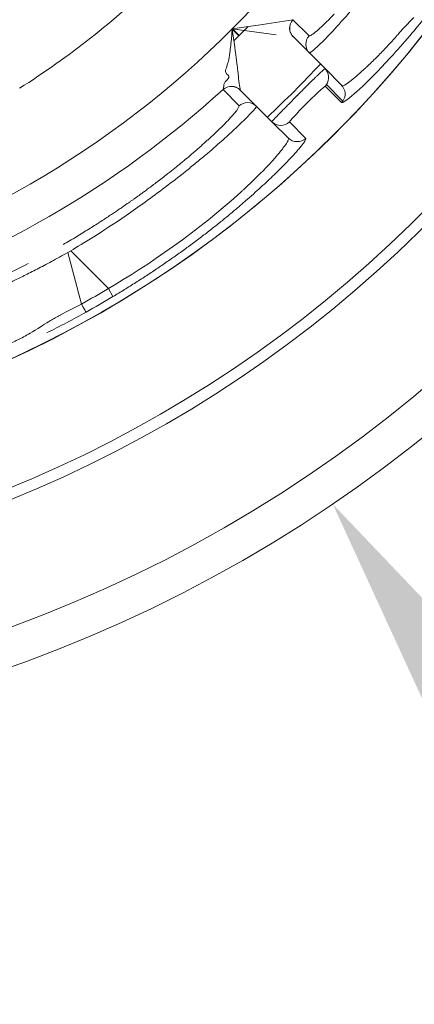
# Model space of a CAD drawing. Extents: x 0 to 283, y -463 to 196.
# Tile 23 of 35: x 234.252 to 235.04, y 103.485 to 105.452. Entities that reach past the tile are written whole.
import ezdxf

# ---------------------------------------------------------------- set-up
doc = ezdxf.new("R2010")
doc.units = 0
doc.layers.get('DEFPOINTS').update_dxf_attribs({"linetype": 'CONTINUOUS'})
doc.layers.add('DIM', color=7, linetype='CONTINUOUS')
doc.layers.add('TANGENT EDGES', color=7, linetype='CONTINUOUS', lineweight=0)
doc.layers.add('VISIBLE', color=255, linetype='CONTINUOUS', lineweight=0)
doc.styles.add('SANSSERIF', font='sanss___.ttf')
doc.dimstyles.new('ISO-25$0', dxfattribs={"dimtxt": 2.5, "dimasz": 2.5, "dimexe": 1.25, "dimexo": 1, "dimgap": 0.6, "dimtad": 1, "dimdec": 1, "dimzin": 9, "dimdsep": 46, "dimtxsty": 'SANSSERIF', "dimcen": 0.75, "dimadec": 1, "dimazin": 0, "dimtfac": 1, "dimtdec": 1, "dimtmove": 0, "dimatfit": 3, "dimfxl": 1, "dimarcsym": 0})
doc.dimstyles.new('ISO-25$3', dxfattribs={"dimtxt": 2.5, "dimasz": 2.5, "dimexe": 1.25, "dimexo": 1, "dimgap": 0.6, "dimtad": 1, "dimtih": 1, "dimtoh": 1, "dimdec": 1, "dimzin": 9, "dimdsep": 46, "dimtxsty": 'SANSSERIF', "dimcen": 0.75, "dimadec": 1, "dimazin": 0, "dimtfac": 1, "dimtdec": 1, "dimtofl": 0, "dimtmove": 0, "dimatfit": 3, "dimfxl": 1, "dimarcsym": 0})

# ---------------------------------------------------------------- blocks, each defined once
blk = doc.blocks.new('*D17')
at = {"layer": 'DEFPOINTS', "color": 0, "transparency": 16777216}
for p in [(254.048, 118.1119), (174.1974, 98.6119), (222.798, 98.6119)]:
    blk.add_point(p, dxfattribs=at)
at = {"layer": 'DIM', "color": 0, "lineweight": -2, "transparency": 16777216}
for p, q in [((253.048, 118.1119), (172.9474, 118.1119)), ((174.1974, 115.6119), (174.1974, 101.1119)), ((221.798, 98.6119), (172.9474, 98.6119))]:
    blk.add_line(p, q, dxfattribs=at)
at = {"layer": 'DIM', "color": 0, "transparency": 16777216}
for points in [[(173.7808, 115.6119), (174.6141, 115.6119), (174.1974, 118.1119)], [(173.7808, 101.1119), (174.6141, 101.1119), (174.1974, 98.6119)]]:
    blk.add_solid(points, dxfattribs=at)
at = {"layer": 'DIM', "color": 0, "transparency": 16777216, "insert": (172.3097, 108.3619), "char_height": 2.5, "attachment_point": 5, "rotation": 90, "style": 'SANSSERIF'}
blk.add_mtext('78', dxfattribs=at)
blk = doc.blocks.new('*D20')
at = {"layer": 'DEFPOINTS', "color": 0, "transparency": 16777216}
for p in [(233.298, 106.8119), (263.898, 90.0119), (272.3362, 90.0119)]:
    blk.add_point(p, dxfattribs=at)
at = {"layer": 'DIM', "color": 0, "lineweight": -2, "transparency": 16777216}
for p, q in [((234.298, 106.8119), (273.5862, 106.8119)), ((272.3362, 104.3119), (272.3362, 92.5119)), ((264.898, 90.0119), (273.5862, 90.0119))]:
    blk.add_line(p, q, dxfattribs=at)
at = {"layer": 'DIM', "color": 0, "transparency": 16777216}
for points in [[(271.9195, 104.3119), (272.7529, 104.3119), (272.3362, 106.8119)], [(271.9195, 92.5119), (272.7529, 92.5119), (272.3362, 90.0119)]]:
    blk.add_solid(points, dxfattribs=at)
at = {"layer": 'DIM', "color": 0, "transparency": 16777216, "insert": (270.4468, 98.4119), "char_height": 2.5, "attachment_point": 5, "rotation": 90, "style": 'SANSSERIF'}
blk.add_mtext('67.2', dxfattribs=at)
blk = doc.blocks.new('*D24')
at = {"layer": 'DEFPOINTS', "color": 0, "transparency": 16777216}
for p in [(231.7187, 109.1392), (234.8772, 104.4846)]:
    blk.add_point(p, dxfattribs=at)
at = {"layer": 'DIM', "color": 0, "lineweight": -2, "transparency": 16777216}
for p, q in [((233.298, 106.0619), (233.298, 107.5619)), ((232.548, 106.8119), (234.048, 106.8119)), ((239.3819, 97.8464), (236.281, 102.416)), ((249.0765, 97.8464), (239.3819, 97.8464))]:
    blk.add_line(p, q, dxfattribs=at)
at = {"layer": 'DIM', "color": 0, "transparency": 16777216}
blk.add_solid([(236.6258, 102.6499), (235.9362, 102.182), (234.8772, 104.4846)], dxfattribs=at)
at = {"layer": 'DIM', "color": 0, "transparency": 16777216, "insert": (244.5292, 99.753), "char_height": 2.5, "attachment_point": 5, "style": 'SANSSERIF'}
blk.add_mtext('∅22.5', dxfattribs=at)

msp = doc.modelspace()

# ---------------------------------------------------------------- linework, layer by layer
at = {"layer": 'TANGENT EDGES'}
for p, q in [((234.7978, 105.4518), (234.7977, 105.4518)), ((234.7978, 105.4518), (234.8301, 105.4195)), ((234.8309, 105.3851), (234.8392, 105.3909)), ((234.8622, 105.3191), (234.8951, 105.2865)), ((234.8647, 105.3221), (234.8974, 105.2893)), ((234.7908, 105.2477), (234.8234, 105.2147)), ((234.3476, 104.9868), (234.3537, 104.9903)), ((234.3476, 104.9868), (234.3752, 104.8839)), ((234.3537, 104.9903), (234.4291, 104.915)), ((234.4381, 104.8988), (234.4291, 104.915))]:
    msp.add_line(p, q, dxfattribs=at)
for centre, radius, start, end in [((233.298, 106.8119), 2.2424, 180, 325), ((233.298, 106.8119), 2.4777, 270, 356.2396), ((233.298, 106.8119), 1.9496, 315, 345), ((234.8163, 105.435), 0.025, 137.8483, 224.9931), ((233.298, 106.8119), 1.9496, 285, 315), ((234.8486, 105.4027), 0.025, 137.7589, 224.9605), ((234.6749, 105.2937), 0.025, 45, 132.1871), ((234.6749, 105.2936), 0.025, 45, 132.2136), ((234.877, 105.3036), 0.025, 325.0312, 44.948), ((234.7071, 105.2613), 0.025, 45.0123, 89.9889)]:
    msp.add_arc(centre, radius, start, end, dxfattribs=at)
for centre, major_axis, ratio, start_param, end_param in [((235.2234, 105.8391), (-0.3934, -0.4195), 0.035011, 0.005108, 0.099294), ((233.3846, 106.6619), (1.8249, 1.0536), 0.965926, 4.697627, 4.727151), ((234.3724, 104.8897), (0.012, -0.0219), 0.015514, -1.30897, -0.033518)]:
    msp.add_ellipse(centre, major_axis=major_axis, ratio=ratio, start_param=start_param, end_param=end_param, dxfattribs=at)
for points, knots in [([(235.018, 105.4342), (235.0175, 105.4336), (235.0155, 105.4313), (235.0105, 105.4256), (235.0085, 105.4233), (235.0038, 105.418), (234.9997, 105.4133), (234.9922, 105.405), (234.9846, 105.3968), (234.9724, 105.3841), (234.9661, 105.3777), (234.9566, 105.3684), (234.9535, 105.3653), (234.9487, 105.3608), (234.9471, 105.3593), (234.944, 105.3564), (234.9438, 105.3562), (234.8945, 105.3111), (234.8955, 105.3205), (234.8947, 105.3213)], [0.5000011, 0.5000011, 0.5000011, 0.5000011, 0.53125, 0.53125, 0.546875, 0.546875, 0.5625, 0.5625, 0.625, 0.625, 0.6875, 0.6875, 0.71875, 0.71875, 0.734375, 0.734375, 0.75, 0.75, 0.9999558, 0.9999558, 0.9999558, 0.9999558]), ([(234.3537, 104.9903), (234.3775, 105.0043), (234.4161, 105.0278), (234.4888, 105.0777), (234.5153, 105.0967), (234.556, 105.1275), (234.5697, 105.1381), (234.59, 105.1542), (234.5967, 105.1597), (234.6099, 105.1705), (234.6184, 105.1776), (234.6928, 105.2406), (234.7266, 105.2772), (234.7248, 105.279)], [0, 0, 0, 0, 0.25, 0.25, 0.375, 0.375, 0.4375, 0.4375, 0.46875, 0.46875, 0.5, 0.5, 1, 1, 1, 1]), ([(234.7886, 105.2152), (234.7889, 105.2149), (234.7893, 105.2144), (234.7888, 105.2122), (234.7884, 105.2112), (234.7875, 105.2091), (234.7871, 105.2084), (234.786, 105.2066), (234.7851, 105.2051), (234.783, 105.2018), (234.7807, 105.1987), (234.7764, 105.1931), (234.774, 105.1901), (234.7712, 105.1867), (234.7693, 105.1843), (234.769, 105.184), (234.7529, 105.1651), (234.7351, 105.1469), (234.7142, 105.1266), (234.7081, 105.1208), (234.7012, 105.1144), (234.6993, 105.1126), (234.697, 105.1105), (234.6963, 105.1099), (234.6952, 105.1088), (234.6969, 105.1104), (234.6126, 105.033), (234.5043, 104.9583), (234.4291, 104.915)], [0, 0, 0, 0, 0.0625, 0.0625, 0.09375, 0.09375, 0.109375, 0.109375, 0.125, 0.125, 0.1875, 0.1875, 0.21875, 0.234375, 0.234375, 0.25, 0.25, 0.375, 0.375, 0.4375, 0.4375, 0.46875, 0.46875, 0.484375, 0.484375, 0.5, 0.5, 1, 1, 1, 1]), ([(234.8234, 105.2147), (234.8237, 105.2145), (234.8237, 105.214), (234.8235, 105.2133), (234.8233, 105.2127), (234.823, 105.2118), (234.8224, 105.2108), (234.8219, 105.2098), (234.8211, 105.2086), (234.8202, 105.2072), (234.8192, 105.2058), (234.8181, 105.2043), (234.8168, 105.2025), (234.8154, 105.2008), (234.8139, 105.1989), (234.8121, 105.1968), (234.8104, 105.1947), (234.8085, 105.1924), (234.8063, 105.19), (234.8042, 105.1875), (234.8019, 105.1849), (234.7993, 105.1821)], [0, 0, 0, 0, 0.0357143, 0.0357143, 0.0357143, 0.0714286, 0.0714286, 0.0714286, 0.1071429, 0.1071429, 0.1071429, 0.1428571, 0.1428571, 0.1428571, 0.1785714, 0.1785714, 0.1785714, 0.2142857, 0.2142857, 0.2142857, 0.25, 0.25, 0.25, 0.25])]:
    msp.add_open_spline(points, degree=3, knots=knots, dxfattribs=at)
msp.add_open_spline([(234.8234, 105.2147), (234.8141, 105.2059), (234.7977, 105.2061), (234.7886, 105.2152)], degree=3, dxfattribs=at)
at = {"layer": 'VISIBLE'}
for p, q in [((234.7977, 105.4518), (234.7284, 105.441)), ((235.0392, 105.4562), (235.018, 105.4342)), ((234.6748, 105.4132), (234.6766, 105.4333)), ((234.7045, 105.4374), (234.6766, 105.4333)), ((234.6766, 105.4333), (234.7644, 105.4217)), ((234.6899, 105.4195), (234.6767, 105.4324)), ((234.6773, 105.4334), (234.6904, 105.42)), ((234.708, 105.4379), (234.6904, 105.42)), ((234.7284, 105.441), (234.7045, 105.4374)), ((234.6738, 105.4036), (234.6748, 105.4132)), ((234.6899, 105.4195), (234.6799, 105.4096)), ((234.6904, 105.42), (234.6899, 105.4195)), ((234.7985, 105.4174), (234.7986, 105.4173)), ((234.8619, 105.3541), (234.7986, 105.4173)), ((234.7986, 105.4173), (234.7986, 105.4173)), ((234.7986, 105.4173), (234.7986, 105.4173)), ((234.8392, 105.3909), (234.8593, 105.4104)), ((234.8309, 105.3851), (234.8309, 105.3851)), ((234.6652, 105.3435), (234.6634, 105.3467)), ((234.8947, 105.3213), (234.8619, 105.3541)), ((234.6598, 105.3227), (234.6622, 105.3277)), ((234.6622, 105.3277), (234.6661, 105.3317)), ((234.6683, 105.3409), (234.6652, 105.3435)), ((234.6581, 105.3122), (234.6599, 105.3193)), ((234.6581, 105.3122), (234.6581, 105.3121)), ((234.6903, 105.2798), (234.6581, 105.3121)), ((234.66, 105.321), (234.6598, 105.3227)), ((234.6599, 105.3193), (234.66, 105.321)), ((234.6925, 105.3114), (234.6926, 105.3112)), ((234.7558, 105.248), (234.6926, 105.3112)), ((234.8497, 105.3085), (234.8622, 105.3191)), ((234.8947, 105.3213), (234.8947, 105.3213)), ((234.6903, 105.2798), (234.6855, 105.2704)), ((234.7558, 105.248), (234.7886, 105.2152))]:
    msp.add_line(p, q, dxfattribs=at)
for radius in [2.8125, 2.7375]:
    msp.add_circle((233.298, 106.8119), radius, dxfattribs=at)
for centre, radius, start, end in [((233.298, 106.8119), 2.2425, 180, 0), ((233.298, 106.8119), 2.5, 270, 356.2731), ((233.3006, 106.8085), 1.7707, 302.4864, 313.7636), ((234.8162, 105.435), 0.025, 137.7949, 225), ((234.8486, 105.4027), 0.025, 224.9605, 224.9982), ((233.298, 106.8119), 2.125, 312.9774, 317.0226), ((234.8442, 105.3364), 0.025, 325, 45), ((233.298, 106.8119), 2.0246, 287.7949, 312.2051), ((234.8442, 105.3364), 0.025, 316.025, 325), ((234.877, 105.3036), 0.025, 44.948, 44.9879), ((234.8769, 105.3037), 0.0251, 316.5369, 324.876), ((234.7071, 105.2613), 0.025, 89.9914, 132.2632), ((234.7735, 105.2657), 0.025, 224.9962, 313.9651), ((233.298, 106.8119), 2.0869, 299.9045, 300.0956), ((233.2957, 106.816), 2.2318, 299.199, 300.7904)]:
    msp.add_arc(centre, radius, start, end, dxfattribs=at)
for centre, major_axis, ratio, start_param, end_param in [((235.1655, 105.7987), (-0.3353, -0.379), 0.038037, 0.099781, 0.237986), ((234.8276, 105.2848), (0.034, 0.0337), 0.03436, 0.828287, 1.183823), ((234.8269, 105.2831), (-0.0369, -0.0369), 0.043834, -1.960073, -1.531804), ((234.3049, 104.9554), (0.385, 0.3243), 0.043389, -0.381732, -0.192908), ((234.8269, 105.2843), (-0.037, -0.0375), 0.029173, -1.14064, -0.765411), ((234.8264, 105.2827), (-0.0353, -0.0353), 0.044788, -1.542071, -1.147399), ((234.8249, 105.282), (-0.0341, -0.0343), 0.033351, -0.762043, -0.375301), ((234.3202, 105.0472), (0.3509, 0.2282), 0.125762, -0.860083, -0.808097), ((234.3114, 105.0355), (0.3648, 0.243), 0.114498, -0.808968, -0.758541), ((234.2982, 105.0808), (-0.3752, -0.2117), 0.20425, 1.182049, 1.378483)]:
    msp.add_ellipse(centre, major_axis=major_axis, ratio=ratio, start_param=start_param, end_param=end_param, dxfattribs=at)
for points in [[(234.8593, 105.4104), (234.8762, 105.4275), (234.901, 105.4544), (234.929, 105.4876)], [(235.0362, 105.4256), (235.0554, 105.4483), (235.0755, 105.4734), (235.0961, 105.5006)], [(234.9648, 105.3465), (234.9856, 105.3679), (235.01, 105.3945), (235.0362, 105.4256)], [(234.6703, 105.377), (234.6713, 105.3829), (234.6729, 105.3947), (234.6738, 105.4036)], [(234.6647, 105.3556), (234.6675, 105.3639), (234.6693, 105.3712), (234.6703, 105.377)], [(234.6634, 105.3467), (234.6629, 105.3489), (234.6633, 105.3516), (234.6647, 105.3556)], [(234.9157, 105.2998), (234.9278, 105.31), (234.9446, 105.3258), (234.9648, 105.3465)], [(234.6661, 105.3317), (234.6693, 105.335), (234.6718, 105.3385), (234.6683, 105.3409)], [(234.8951, 105.2865), (234.8967, 105.2853), (234.904, 105.29), (234.9157, 105.2998)], [(234.3752, 104.8839), (234.3604, 104.8766), (234.3466, 104.8694), (234.3336, 104.8623)], [(234.306, 104.8265), (234.3321, 104.8394), (234.3583, 104.8532), (234.3844, 104.8678)], [(234.2954, 104.8397), (234.2756, 104.8271), (234.2672, 104.8223), (234.2596, 104.8183)]]:
    msp.add_open_spline(points, degree=3, dxfattribs=at)
for points, knots in [([(234.8805, 105.4633), (234.8799, 105.4627), (234.8793, 105.462), (234.8786, 105.4613), (234.8783, 105.461), (234.8779, 105.4606), (234.8776, 105.4603), (234.8772, 105.4599), (234.8769, 105.4595), (234.8765, 105.4591), (234.8758, 105.4584), (234.875, 105.4576), (234.8742, 105.4568), (234.8735, 105.456), (234.8726, 105.4552), (234.8718, 105.4543), (234.871, 105.4535), (234.8701, 105.4526), (234.8692, 105.4517), (234.8683, 105.4508), (234.8674, 105.4499), (234.8665, 105.449), (234.8656, 105.4481), (234.8646, 105.4472), (234.8637, 105.4462), (234.8627, 105.4453), (234.8618, 105.4443), (234.8608, 105.4434), (234.8588, 105.4415), (234.8568, 105.4396), (234.8548, 105.4377), (234.8508, 105.434), (234.8468, 105.4304), (234.8431, 105.4274)], [0.5, 0.5, 0.5, 0.5, 0.5178571, 0.5178571, 0.5178571, 0.5267857, 0.5267857, 0.5267857, 0.5357143, 0.5357143, 0.5357143, 0.5535714, 0.5535714, 0.5535714, 0.5714286, 0.5714286, 0.5714286, 0.5892857, 0.5892857, 0.5892857, 0.6071429, 0.6071429, 0.6071429, 0.625, 0.625, 0.625, 0.6428571, 0.6428571, 0.6428571, 0.6785714, 0.6785714, 0.6785714, 0.75, 0.75, 0.75, 0.75]), ([(234.6766, 105.4333), (234.6802, 105.4078), (234.6832, 105.3847), (234.686, 105.3627), (234.6867, 105.3572), (234.6875, 105.3512), (234.6877, 105.3496), (234.688, 105.3471), (234.6877, 105.3494), (234.6899, 105.33), (234.6903, 105.3256), (234.692, 105.3152), (234.6925, 105.3119), (234.6925, 105.3114)], [0, 0, 0, 0, 0.25, 0.25, 0.375, 0.375, 0.4375, 0.4375, 0.5, 0.5, 0.75, 0.75, 1, 1, 1, 1]), ([(234.8619, 105.3541), (234.8617, 105.3542), (234.8611, 105.3537), (234.86, 105.3528), (234.8594, 105.3523), (234.8587, 105.3517), (234.8579, 105.351), (234.8575, 105.3507), (234.8571, 105.3503), (234.8567, 105.3499), (234.8562, 105.3495), (234.8557, 105.3491), (234.8553, 105.3486), (234.8543, 105.3477), (234.8532, 105.3467), (234.852, 105.3455), (234.8508, 105.3444), (234.8496, 105.3432), (234.8482, 105.3419), (234.8469, 105.3406), (234.8455, 105.3393), (234.844, 105.3378), (234.8425, 105.3364), (234.841, 105.3349), (234.8394, 105.3333), (234.8378, 105.3318), (234.8361, 105.3301), (234.8344, 105.3284), (234.8327, 105.3268), (234.8309, 105.325), (234.8291, 105.3232), (234.8274, 105.3215), (234.8255, 105.3196), (234.8237, 105.3178), (234.8218, 105.316), (234.82, 105.3141), (234.8181, 105.3122), (234.8162, 105.3103), (234.8143, 105.3084), (234.8124, 105.3064), (234.8114, 105.3055), (234.8104, 105.3045), (234.8095, 105.3035), (234.8085, 105.3026), (234.8076, 105.3016), (234.8066, 105.3006), (234.8064, 105.3004), (234.8061, 105.3001), (234.8058, 105.2998), (234.8056, 105.2996), (234.8053, 105.2993), (234.805, 105.299), (234.8047, 105.2987), (234.8044, 105.2984), (234.8041, 105.2981), (234.8038, 105.2978), (234.8035, 105.2975), (234.8032, 105.2972), (234.8026, 105.2965), (234.8019, 105.2959), (234.8012, 105.2952), (234.8005, 105.2945), (234.7998, 105.2937), (234.799, 105.293), (234.7975, 105.2915), (234.7959, 105.2898), (234.7941, 105.288), (234.7933, 105.2872), (234.7924, 105.2863), (234.7914, 105.2853), (234.7905, 105.2844), (234.7896, 105.2834), (234.7886, 105.2824), (234.7876, 105.2815), (234.7866, 105.2805), (234.7856, 105.2794), (234.7846, 105.2784), (234.7836, 105.2774), (234.7826, 105.2763), (234.7815, 105.2753), (234.7805, 105.2742), (234.7794, 105.2732), (234.7784, 105.2721), (234.7773, 105.271), (234.7762, 105.2699), (234.7741, 105.2678), (234.772, 105.2656), (234.77, 105.2635), (234.7688, 105.2623), (234.7677, 105.2612), (234.7668, 105.2602), (234.7658, 105.2592), (234.7649, 105.2582), (234.7641, 105.2574), (234.7633, 105.2566), (234.7625, 105.2558), (234.7619, 105.2551), (234.7612, 105.2544), (234.7606, 105.2538), (234.7601, 105.2532), (234.7596, 105.2526), (234.7591, 105.2522), (234.7587, 105.2517), (234.7584, 105.2513), (234.758, 105.2509), (234.7577, 105.2506), (234.7571, 105.2499), (234.7567, 105.2494), (234.7564, 105.2491), (234.7563, 105.2489), (234.7562, 105.2488), (234.7561, 105.2486), (234.756, 105.2485), (234.756, 105.2484), (234.7559, 105.2484), (234.7559, 105.2483), (234.7558, 105.2482), (234.7558, 105.2482), (234.7558, 105.2482), (234.7558, 105.2481), (234.7558, 105.2481), (234.7558, 105.2481), (234.7558, 105.2481), (234.7558, 105.2481), (234.7558, 105.2481), (234.7558, 105.2481), (234.7558, 105.2481), (234.7558, 105.2481), (234.7558, 105.248), (234.7558, 105.248), (234.7558, 105.248), (234.7558, 105.248), (234.7558, 105.248), (234.7558, 105.248), (234.7558, 105.248), (234.7558, 105.248)], [0, 0, 0, 0, 0.0714286, 0.0714286, 0.0714286, 0.1071429, 0.1071429, 0.1071429, 0.125, 0.125, 0.125, 0.1428571, 0.1428571, 0.1428571, 0.1785714, 0.1785714, 0.1785714, 0.2142857, 0.2142857, 0.2142857, 0.25, 0.25, 0.25, 0.2857143, 0.2857143, 0.2857143, 0.3214286, 0.3214286, 0.3214286, 0.3571429, 0.3571429, 0.3571429, 0.3928571, 0.3928571, 0.3928571, 0.4285714, 0.4285714, 0.4285714, 0.4642857, 0.4642857, 0.4642857, 0.4821429, 0.4821429, 0.4821429, 0.5, 0.5, 0.5, 0.5089286, 0.5089286, 0.5089286, 0.5178571, 0.5178571, 0.5178571, 0.5267857, 0.5267857, 0.5267857, 0.5357143, 0.5357143, 0.5357143, 0.5535714, 0.5535714, 0.5535714, 0.5714286, 0.5714286, 0.5714286, 0.6071429, 0.6071429, 0.6071429, 0.625, 0.625, 0.625, 0.6428571, 0.6428571, 0.6428571, 0.6607143, 0.6607143, 0.6607143, 0.6785714, 0.6785714, 0.6785714, 0.6964286, 0.6964286, 0.6964286, 0.7142857, 0.7142857, 0.7142857, 0.75, 0.75, 0.75, 0.7678571, 0.7678571, 0.7678571, 0.7857143, 0.7857143, 0.7857143, 0.8035714, 0.8035714, 0.8035714, 0.8214286, 0.8214286, 0.8214286, 0.8392857, 0.8392857, 0.8392857, 0.8571429, 0.8571429, 0.8571429, 0.8928571, 0.8928571, 0.8928571, 0.9107143, 0.9107143, 0.9107143, 0.9285714, 0.9285714, 0.9285714, 0.9464286, 0.9464286, 0.9464286, 0.9642857, 0.9642857, 0.9642857, 0.9732143, 0.9732143, 0.9732143, 0.9821429, 0.9821429, 0.9821429, 0.9910714, 0.9910714, 0.9910714, 0.9955357, 0.9955357, 0.9955357, 1, 1, 1, 1]), ([(234.6675, 105.2501), (234.6629, 105.2454), (234.6577, 105.2402), (234.6519, 105.2345), (234.6489, 105.2316), (234.6458, 105.2286), (234.6426, 105.2255), (234.6393, 105.2224), (234.6359, 105.2192), (234.6323, 105.2159), (234.6305, 105.2143), (234.6286, 105.2126), (234.6267, 105.2109), (234.6249, 105.2091), (234.6229, 105.2074), (234.621, 105.2056), (234.619, 105.2039), (234.617, 105.2021), (234.6149, 105.2002), (234.6129, 105.1984), (234.6108, 105.1966), (234.6086, 105.1947), (234.6044, 105.1909), (234.5999, 105.1871), (234.5953, 105.1831)], [0.25, 0.25, 0.25, 0.25, 0.3214286, 0.3214286, 0.3214286, 0.3571429, 0.3571429, 0.3571429, 0.3928571, 0.3928571, 0.3928571, 0.4107143, 0.4107143, 0.4107143, 0.4285714, 0.4285714, 0.4285714, 0.4464286, 0.4464286, 0.4464286, 0.4642857, 0.4642857, 0.4642857, 0.5, 0.5, 0.5, 0.5]), ([(234.7908, 105.2477), (234.7908, 105.2477), (234.7908, 105.2477), (234.7908, 105.2477), (234.7908, 105.2477), (234.7908, 105.2477), (234.7908, 105.2477), (234.7908, 105.2477), (234.7908, 105.2477), (234.7908, 105.2477), (234.7908, 105.2477), (234.7908, 105.2477), (234.7908, 105.2477), (234.7908, 105.2477), (234.7908, 105.2478), (234.7908, 105.2478), (234.7908, 105.2478), (234.7908, 105.2478), (234.7908, 105.2478), (234.7908, 105.2478), (234.7908, 105.2479), (234.7908, 105.2479), (234.7909, 105.248), (234.7909, 105.2481), (234.791, 105.2482), (234.791, 105.2483), (234.7911, 105.2485), (234.7913, 105.2487), (234.7915, 105.2491), (234.792, 105.2496), (234.7928, 105.2506)], [-0.9999722, -0.9999722, -0.9999722, -0.9999722, -0.9955089, -0.9955089, -0.9955089, -0.9910456, -0.9910456, -0.9910456, -0.9865823, -0.9865823, -0.9865823, -0.982119, -0.982119, -0.982119, -0.9731924, -0.9731924, -0.9731924, -0.9642659, -0.9642659, -0.9642659, -0.9464127, -0.9464127, -0.9464127, -0.9285595, -0.9285595, -0.9285595, -0.9107063, -0.9107063, -0.9107063, -0.875, -0.875, -0.875, -0.875]), ([(234.7993, 105.1821), (234.7968, 105.1794), (234.7941, 105.1764), (234.7912, 105.1734), (234.7883, 105.1703), (234.7852, 105.1671), (234.782, 105.1638), (234.7787, 105.1604), (234.7752, 105.1569), (234.7716, 105.1533), (234.768, 105.1497), (234.7642, 105.1459), (234.7601, 105.142), (234.7561, 105.1382), (234.7519, 105.1341), (234.7475, 105.13), (234.7431, 105.1258), (234.7385, 105.1215), (234.7337, 105.1171), (234.7289, 105.1127), (234.7239, 105.1082), (234.7187, 105.1036)], [0.25, 0.25, 0.25, 0.25, 0.2857143, 0.2857143, 0.2857143, 0.3214286, 0.3214286, 0.3214286, 0.3571429, 0.3571429, 0.3571429, 0.3928571, 0.3928571, 0.3928571, 0.4285714, 0.4285714, 0.4285714, 0.4642857, 0.4642857, 0.4642857, 0.5, 0.5, 0.5, 0.5]), ([(234.5708, 105.1627), (234.5635, 105.1567), (234.5547, 105.1496), (234.5441, 105.1413), (234.5369, 105.1358), (234.5302, 105.1306), (234.5239, 105.1259), (234.5177, 105.1211), (234.512, 105.1169), (234.5068, 105.1131), (234.5042, 105.1111), (234.5018, 105.1094), (234.4995, 105.1077), (234.4972, 105.106), (234.4951, 105.1045), (234.4931, 105.1031), (234.4911, 105.1016), (234.4893, 105.1003), (234.4877, 105.0991), (234.486, 105.098), (234.4846, 105.0969), (234.4833, 105.096)], [0.5625, 0.5625, 0.5625, 0.5625, 0.625, 0.625, 0.625, 0.65625, 0.65625, 0.65625, 0.6875, 0.6875, 0.6875, 0.703125, 0.703125, 0.703125, 0.71875, 0.71875, 0.71875, 0.734375, 0.734375, 0.734375, 0.75, 0.75, 0.75, 0.75]), ([(234.4833, 105.096), (234.4826, 105.0955), (234.482, 105.0951), (234.4813, 105.0946), (234.4807, 105.0941), (234.48, 105.0937), (234.4793, 105.0931), (234.4778, 105.0921), (234.4763, 105.0911), (234.4747, 105.0899), (234.4731, 105.0888), (234.4714, 105.0876), (234.4696, 105.0863), (234.4678, 105.0851), (234.4659, 105.0838), (234.4639, 105.0824), (234.4619, 105.081), (234.4598, 105.0795), (234.4576, 105.078), (234.4554, 105.0765), (234.4531, 105.0749), (234.4507, 105.0733), (234.4482, 105.0716), (234.4457, 105.0699), (234.4431, 105.0682), (234.4405, 105.0664), (234.4377, 105.0646), (234.4349, 105.0627), (234.4321, 105.0608), (234.4291, 105.0588), (234.426, 105.0568), (234.423, 105.0548), (234.4198, 105.0527), (234.4165, 105.0506), (234.4132, 105.0485), (234.4098, 105.0463), (234.4063, 105.044), (234.4028, 105.0418), (234.3991, 105.0395), (234.3954, 105.0371), (234.3916, 105.0347), (234.3877, 105.0323), (234.3837, 105.0299), (234.3797, 105.0274), (234.3756, 105.0249), (234.3714, 105.0223), (234.3629, 105.0172), (234.3539, 105.0118), (234.3444, 105.0064)], [0.75, 0.75, 0.75, 0.75, 0.7578125, 0.7578125, 0.7578125, 0.765625, 0.765625, 0.765625, 0.78125, 0.78125, 0.78125, 0.796875, 0.796875, 0.796875, 0.8125, 0.8125, 0.8125, 0.828125, 0.828125, 0.828125, 0.84375, 0.84375, 0.84375, 0.859375, 0.859375, 0.859375, 0.875, 0.875, 0.875, 0.890625, 0.890625, 0.890625, 0.90625, 0.90625, 0.90625, 0.921875, 0.921875, 0.921875, 0.9375, 0.9375, 0.9375, 0.953125, 0.953125, 0.953125, 0.96875, 0.96875, 0.96875, 1, 1, 1, 1]), ([(234.7187, 105.1036), (234.7137, 105.0991), (234.7085, 105.0945), (234.7032, 105.0899), (234.6979, 105.0852), (234.6925, 105.0806), (234.6868, 105.0758), (234.6812, 105.071), (234.6755, 105.0662), (234.6696, 105.0614), (234.6637, 105.0565), (234.6576, 105.0515), (234.6514, 105.0466), (234.6452, 105.0416), (234.6388, 105.0365), (234.6323, 105.0314), (234.6257, 105.0263), (234.619, 105.0212), (234.6122, 105.016), (234.6054, 105.0108), (234.5984, 105.0056), (234.5912, 105.0003)], [0.5, 0.5, 0.5, 0.5, 0.5357143, 0.5357143, 0.5357143, 0.5714286, 0.5714286, 0.5714286, 0.6071429, 0.6071429, 0.6071429, 0.6428571, 0.6428571, 0.6428571, 0.6785714, 0.6785714, 0.6785714, 0.7142857, 0.7142857, 0.7142857, 0.75, 0.75, 0.75, 0.75]), ([(234.5912, 105.0003), (234.5843, 104.9953), (234.5774, 104.9903), (234.5705, 104.9853), (234.5635, 104.9803), (234.5564, 104.9754), (234.5493, 104.9704), (234.5422, 104.9655), (234.5351, 104.9606), (234.5279, 104.9557), (234.5206, 104.9509), (234.5133, 104.946), (234.506, 104.9412), (234.4986, 104.9364), (234.4912, 104.9316), (234.4837, 104.9269), (234.4763, 104.9221), (234.4687, 104.9174), (234.4611, 104.9127), (234.4535, 104.9081), (234.4458, 104.9034), (234.4381, 104.8988)], [0.75, 0.75, 0.75, 0.75, 0.7857143, 0.7857143, 0.7857143, 0.8214286, 0.8214286, 0.8214286, 0.8571429, 0.8571429, 0.8571429, 0.8928571, 0.8928571, 0.8928571, 0.9285714, 0.9285714, 0.9285714, 0.9642857, 0.9642857, 0.9642857, 1, 1, 1, 1]), ([(234.1908, 104.9074), (234.1927, 104.9082), (234.1946, 104.9091), (234.1967, 104.91), (234.1978, 104.9105), (234.1988, 104.911), (234.2, 104.9115), (234.2011, 104.912), (234.2022, 104.9126), (234.2034, 104.9131), (234.2058, 104.9142), (234.2083, 104.9153), (234.2109, 104.9166), (234.2135, 104.9178), (234.2163, 104.9191), (234.2192, 104.9204), (234.2221, 104.9218), (234.2252, 104.9233), (234.2284, 104.9248), (234.2315, 104.9263), (234.2349, 104.9279), (234.2383, 104.9296), (234.2418, 104.9312), (234.2454, 104.933), (234.2491, 104.9348), (234.2529, 104.9367), (234.2567, 104.9386), (234.2608, 104.9406), (234.2648, 104.9426), (234.2689, 104.9447), (234.2732, 104.9469), (234.2775, 104.9491), (234.282, 104.9514), (234.2865, 104.9537), (234.2911, 104.9561), (234.2958, 104.9585), (234.3006, 104.9611), (234.3055, 104.9637), (234.3104, 104.9663), (234.3155, 104.9691), (234.3257, 104.9746), (234.3364, 104.9805), (234.3476, 104.9868)], [0.75, 0.75, 0.75, 0.75, 0.7678571, 0.7678571, 0.7678571, 0.7767857, 0.7767857, 0.7767857, 0.7857143, 0.7857143, 0.7857143, 0.8035714, 0.8035714, 0.8035714, 0.8214286, 0.8214286, 0.8214286, 0.8392857, 0.8392857, 0.8392857, 0.8571429, 0.8571429, 0.8571429, 0.875, 0.875, 0.875, 0.8928571, 0.8928571, 0.8928571, 0.9107143, 0.9107143, 0.9107143, 0.9285714, 0.9285714, 0.9285714, 0.9464286, 0.9464286, 0.9464286, 0.9642857, 0.9642857, 0.9642857, 1, 1, 1, 1]), ([(234.3336, 104.8623), (234.3332, 104.8621), (234.3329, 104.8619), (234.326, 104.8581), (234.3195, 104.8544), (234.3071, 104.847), (234.3053, 104.8459), (234.2954, 104.8397)], [0.06098538, 0.06098538, 0.06098538, 0.06098538, 0.0625, 0.0625, 0.09375, 0.09375, 0.125, 0.125, 0.125, 0.125]), ([(234.2596, 104.8183), (234.2557, 104.8163), (234.2509, 104.8139), (234.2391, 104.8083), (234.2275, 104.8032), (234.2243, 104.8018)], [0.18750003, 0.18750003, 0.18750003, 0.18750003, 0.21875, 0.21875, 0.25000002, 0.25000002, 0.25000002, 0.25000002])]:
    msp.add_open_spline(points, degree=3, knots=knots, dxfattribs=at)

# ---------------------------------------------------------------- dimensions: what is measured, and where the dimension line sits
at = {"layer": 'DIM'}
for base, p1, p2, picture, middle in [((174.1974, 98.6119), (254.048, 118.1119), (222.798, 98.6119), '*D17', (172.3097, 108.3619)), ((272.3362, 90.0119), (233.298, 106.8119), (263.898, 90.0119), '*D20', (270.4468, 98.4119))]:
    dim = msp.add_linear_dim(base=base, p1=p1, p2=p2, angle=90, dimstyle='ISO-25$0', override={"dimdec": 2, "dimlfac": 4}, dxfattribs=at)
    dim.commit()
    dim.dimension.update_dxf_attribs({"geometry": picture, "text_midpoint": middle})
dim = msp.add_diameter_dim_2p(p1=(231.7187, 109.1392), p2=(234.8772, 104.4846), dimstyle='ISO-25$3', override={"dimdec": 2, "dimlfac": 4}, dxfattribs=at)
dim.commit()
dim.dimension.update_dxf_attribs({"geometry": '*D24', "text_midpoint": (244.5292, 97.8464), "dimtype": 163})

doc.saveas('drawing.dxf')
